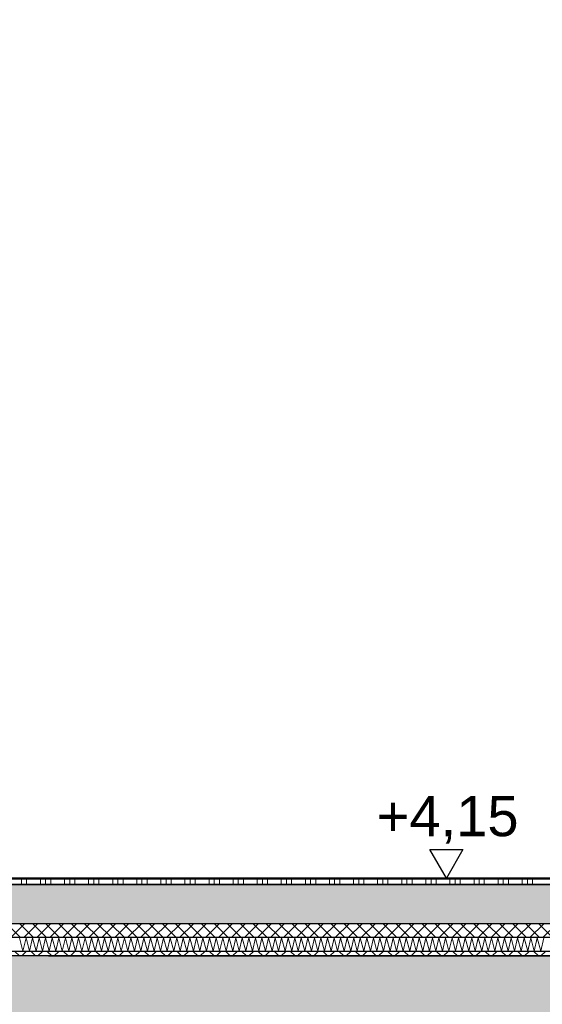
# Model space of a CAD drawing. Header units: metres. Extents: x -14.6 to 48.9, y -22.2 to 2.8.
# Tile 50 of 79: x 11.6 to 12.8, y -6.3 to -4.2. Entities that reach past the tile are written whole.
import ezdxf

# ---------------------------------------------------------------- set-up
doc = ezdxf.new("R2010")
doc.units = ezdxf.units.M
doc.header["$LTSCALE"] = 0.4
doc.header["$MEASUREMENT"] = 0
doc.layers.get('0').update_dxf_attribs({"color": 8, "lineweight": 9})
doc.layers.get('Defpoints').update_dxf_attribs({"color": 8, "lineweight": 9})
for name, color, linetype in [('Neubau_A-Decken', 8, 'Continuous'), ('Neubau_B-Bodenaufbau', 8, 'Continuous'), ('Neubau_T-Bemaßung', 8, 'Continuous')]:
    doc.layers.add(name, color=color, linetype=linetype)
doc.styles.add('ERSTELLTER_STIL_2', font='arial.ttf')
doc.dimstyles.new('ERSTELLTER_STIL__1', dxfattribs={"dimtxt": 0.0875, "dimasz": 0.059375, "dimexe": 0.18, "dimexo": 0.0625, "dimgap": 0, "dimtad": 1, "dimzin": 0, "dimdsep": 46, "dimtxsty": 'ERSTELLTER_STIL_2', "dimblk": 'ARROWHEAD_6', "dimblk1": 'ARROWHEAD_6', "dimblk2": 'ARROWHEAD_6', "dimcen": 0.09, "dimclrd": 7, "dimclre": 7, "dimclrt": 7, "dimazin": 0, "dimtfac": 1, "dimtdec": 4, "dimtmove": 0, "dimatfit": 3, "dimfxl": 1, "dimtolj": 1, "dimtzin": 0, "dimarcsym": 0})

# ---------------------------------------------------------------- blocks, each defined once
blk = doc.blocks.new('*X255', base_point=(3718.7656, 0))
at = {"layer": 'Neubau_B-Bodenaufbau', "color": 7, "linetype": 'Continuous', "lineweight": 9}
for p, q in [((4095.2799, 4.0193), (4095.2876, 3.9907)), ((4095.2876, 3.9907), (4095.2942, 4.0193)), ((4095.2942, 4.0193), (4095.3018, 3.9907)), ((4095.3018, 3.9907), (4095.3085, 4.0193)), ((4095.3085, 4.0193), (4095.3161, 3.9907)), ((4095.3161, 3.9907), (4095.3228, 4.0193)), ((4095.3228, 4.0193), (4095.3304, 3.9907)), ((4095.3304, 3.9907), (4095.337, 4.0193)), ((4095.337, 4.0193), (4095.3447, 3.9907)), ((4095.3447, 3.9907), (4095.3513, 4.0193)), ((4095.3513, 4.0193), (4095.359, 3.9907)), ((4095.359, 3.9907), (4095.3656, 4.0193)), ((4095.3656, 4.0193), (4095.3733, 3.9907)), ((4095.3733, 3.9907), (4095.3799, 4.0193)), ((4095.3799, 4.0193), (4095.3876, 3.9907)), ((4095.3876, 3.9907), (4095.3942, 4.0193)), ((4095.3942, 4.0193), (4095.4018, 3.9907)), ((4095.4018, 3.9907), (4095.4085, 4.0193)), ((4095.4085, 4.0193), (4095.4161, 3.9907)), ((4095.4161, 3.9907), (4095.4228, 4.0193)), ((4095.4228, 4.0193), (4095.4304, 3.9907)), ((4095.4304, 3.9907), (4095.437, 4.0193)), ((4095.437, 4.0193), (4095.4447, 3.9907)), ((4095.4447, 3.9907), (4095.4513, 4.0193)), ((4095.4513, 4.0193), (4095.459, 3.9907)), ((4095.459, 3.9907), (4095.4656, 4.0193)), ((4095.4656, 4.0193), (4095.4733, 3.9907)), ((4095.4733, 3.9907), (4095.4799, 4.0193)), ((4095.4799, 4.0193), (4095.4876, 3.9907)), ((4095.4876, 3.9907), (4095.4942, 4.0193)), ((4095.4942, 4.0193), (4095.5018, 3.9907)), ((4095.5018, 3.9907), (4095.5085, 4.0193)), ((4095.5085, 4.0193), (4095.5161, 3.9907)), ((4095.5161, 3.9907), (4095.5228, 4.0193)), ((4095.5228, 4.0193), (4095.5304, 3.9907)), ((4095.5304, 3.9907), (4095.537, 4.0193)), ((4095.537, 4.0193), (4095.5447, 3.9907)), ((4095.5447, 3.9907), (4095.5513, 4.0193)), ((4095.5513, 4.0193), (4095.559, 3.9907)), ((4095.559, 3.9907), (4095.5656, 4.0193)), ((4095.5656, 4.0193), (4095.5733, 3.9907)), ((4095.5733, 3.9907), (4095.5799, 4.0193)), ((4095.5799, 4.0193), (4095.5876, 3.9907)), ((4095.5876, 3.9907), (4095.5942, 4.0193)), ((4095.5942, 4.0193), (4095.6018, 3.9907)), ((4095.6018, 3.9907), (4095.6085, 4.0193)), ((4095.6085, 4.0193), (4095.6161, 3.9907)), ((4095.6161, 3.9907), (4095.6228, 4.0193)), ((4095.6228, 4.0193), (4095.6304, 3.9907)), ((4095.6304, 3.9907), (4095.637, 4.0193)), ((4095.637, 4.0193), (4095.6447, 3.9907)), ((4095.6447, 3.9907), (4095.6513, 4.0193)), ((4095.6513, 4.0193), (4095.659, 3.9907)), ((4095.659, 3.9907), (4095.6656, 4.0193)), ((4095.6656, 4.0193), (4095.6733, 3.9907)), ((4095.6733, 3.9907), (4095.6799, 4.0193)), ((4095.6799, 4.0193), (4095.6876, 3.9907)), ((4095.6876, 3.9907), (4095.6942, 4.0193)), ((4095.6942, 4.0193), (4095.7018, 3.9907)), ((4095.7018, 3.9907), (4095.7085, 4.0193)), ((4095.7085, 4.0193), (4095.7161, 3.9907)), ((4095.7161, 3.9907), (4095.7228, 4.0193)), ((4095.7228, 4.0193), (4095.7304, 3.9907)), ((4095.7304, 3.9907), (4095.737, 4.0193)), ((4095.737, 4.0193), (4095.7447, 3.9907)), ((4095.7447, 3.9907), (4095.7513, 4.0193)), ((4095.7513, 4.0193), (4095.759, 3.9907)), ((4095.759, 3.9907), (4095.7656, 4.0193)), ((4095.7656, 4.0193), (4095.7733, 3.9907)), ((4095.7733, 3.9907), (4095.7799, 4.0193)), ((4095.7799, 4.0193), (4095.7876, 3.9907)), ((4095.7876, 3.9907), (4095.7942, 4.0193)), ((4095.7942, 4.0193), (4095.8018, 3.9907)), ((4095.8018, 3.9907), (4095.8085, 4.0193)), ((4095.8085, 4.0193), (4095.8161, 3.9907)), ((4095.8161, 3.9907), (4095.8228, 4.0193)), ((4095.8228, 4.0193), (4095.8304, 3.9907)), ((4095.8304, 3.9907), (4095.837, 4.0193)), ((4095.837, 4.0193), (4095.8447, 3.9907)), ((4095.8447, 3.9907), (4095.8513, 4.0193)), ((4095.8513, 4.0193), (4095.859, 3.9907)), ((4095.859, 3.9907), (4095.8656, 4.0193)), ((4095.8656, 4.0193), (4095.8733, 3.9907)), ((4095.8733, 3.9907), (4095.8799, 4.0193)), ((4095.8799, 4.0193), (4095.8876, 3.9907)), ((4095.8876, 3.9907), (4095.8942, 4.0193)), ((4095.8942, 4.0193), (4095.9018, 3.9907)), ((4095.9018, 3.9907), (4095.9085, 4.0193)), ((4095.9085, 4.0193), (4095.9161, 3.9907)), ((4095.9161, 3.9907), (4095.9228, 4.0193)), ((4095.9228, 4.0193), (4095.9304, 3.9907)), ((4095.9304, 3.9907), (4095.937, 4.0193)), ((4095.937, 4.0193), (4095.9447, 3.9907)), ((4095.9447, 3.9907), (4095.9513, 4.0193)), ((4095.9513, 4.0193), (4095.959, 3.9907)), ((4095.959, 3.9907), (4095.9656, 4.0193)), ((4095.9656, 4.0193), (4095.9733, 3.9907)), ((4095.9733, 3.9907), (4095.9799, 4.0193)), ((4095.9799, 4.0193), (4095.9876, 3.9907)), ((4095.9876, 3.9907), (4095.9942, 4.0193)), ((4095.9942, 4.0193), (4096.0018, 3.9907)), ((4096.0018, 3.9907), (4096.0085, 4.0193)), ((4096.0085, 4.0193), (4096.0161, 3.9907)), ((4096.0161, 3.9907), (4096.0228, 4.0193)), ((4096.0228, 4.0193), (4096.0304, 3.9907)), ((4096.0304, 3.9907), (4096.037, 4.0193)), ((4096.037, 4.0193), (4096.0447, 3.9907)), ((4096.0447, 3.9907), (4096.0513, 4.0193)), ((4096.0513, 4.0193), (4096.059, 3.9907)), ((4096.059, 3.9907), (4096.0656, 4.0193)), ((4096.0656, 4.0193), (4096.0733, 3.9907)), ((4096.0733, 3.9907), (4096.0799, 4.0193)), ((4096.0799, 4.0193), (4096.0876, 3.9907)), ((4096.0876, 3.9907), (4096.0942, 4.0193)), ((4096.0942, 4.0193), (4096.1018, 3.9907)), ((4096.1018, 3.9907), (4096.1085, 4.0193)), ((4096.1085, 4.0193), (4096.1161, 3.9907)), ((4096.1161, 3.9907), (4096.1228, 4.0193)), ((4096.1228, 4.0193), (4096.1304, 3.9907)), ((4096.1304, 3.9907), (4096.137, 4.0193)), ((4096.137, 4.0193), (4096.1447, 3.9907)), ((4096.1447, 3.9907), (4096.1513, 4.0193)), ((4096.1513, 4.0193), (4096.159, 3.9907)), ((4096.159, 3.9907), (4096.1656, 4.0193)), ((4096.1656, 4.0193), (4096.1733, 3.9907)), ((4096.1733, 3.9907), (4096.1799, 4.0193)), ((4096.1799, 4.0193), (4096.1876, 3.9907)), ((4096.1876, 3.9907), (4096.1942, 4.0193)), ((4096.1942, 4.0193), (4096.2018, 3.9907)), ((4096.2018, 3.9907), (4096.2085, 4.0193)), ((4096.2085, 4.0193), (4096.2161, 3.9907)), ((4096.2161, 3.9907), (4096.2228, 4.0193)), ((4096.2228, 4.0193), (4096.2304, 3.9907)), ((4096.2304, 3.9907), (4096.237, 4.0193)), ((4096.237, 4.0193), (4096.2447, 3.9907)), ((4096.2447, 3.9907), (4096.2513, 4.0193)), ((4096.2513, 4.0193), (4096.259, 3.9907)), ((4096.259, 3.9907), (4096.2656, 4.0193)), ((4096.2656, 4.0193), (4096.2733, 3.9907)), ((4096.2733, 3.9907), (4096.2799, 4.0193)), ((4096.2799, 4.0193), (4096.2876, 3.9907)), ((4096.2876, 3.9907), (4096.2942, 4.0193)), ((4096.2942, 4.0193), (4096.3018, 3.9907)), ((4096.3018, 3.9907), (4096.3085, 4.0193)), ((4096.3085, 4.0193), (4096.3161, 3.9907)), ((4096.3161, 3.9907), (4096.3228, 4.0193)), ((4096.3228, 4.0193), (4096.3304, 3.9907)), ((4096.3304, 3.9907), (4096.337, 4.0193)), ((4096.337, 4.0193), (4096.3447, 3.9907)), ((4096.3447, 3.9907), (4096.3513, 4.0193)), ((4096.3513, 4.0193), (4096.359, 3.9907)), ((4096.359, 3.9907), (4096.3656, 4.0193)), ((4096.3656, 4.0193), (4096.3733, 3.9907)), ((4096.3733, 3.9907), (4096.3799, 4.0193)), ((4096.3799, 4.0193), (4096.3876, 3.9907)), ((4096.3876, 3.9907), (4096.3942, 4.0193)), ((4096.3942, 4.0193), (4096.4018, 3.9907)), ((4096.4018, 3.9907), (4096.4085, 4.0193)), ((4096.4085, 4.0193), (4096.4161, 3.9907)), ((4096.4161, 3.9907), (4096.4228, 4.0193))]:
    blk.add_line(p, q, dxfattribs=at)
blk = doc.blocks.new('*X256', base_point=(3718.7656, 0))
at = {"layer": 'Neubau_B-Bodenaufbau', "color": 7, "linetype": 'Continuous', "lineweight": 9}
for p, q in [((4095.2431, 4.1475), (4095.2956, 4.1475)), ((4095.2844, 4.15), (4095.2844, 4.1475)), ((4095.2844, 4.1475), (4095.2844, 4.135)), ((4095.2956, 4.15), (4095.2956, 4.1475)), ((4095.2956, 4.1475), (4095.3481, 4.1475)), ((4095.2956, 4.1475), (4095.2956, 4.135)), ((4095.3256, 4.15), (4095.3256, 4.1475)), ((4095.3256, 4.1475), (4095.3256, 4.135)), ((4095.3369, 4.15), (4095.3369, 4.1475)), ((4095.3369, 4.1475), (4095.3369, 4.135)), ((4095.3481, 4.15), (4095.3481, 4.1475)), ((4095.3481, 4.1475), (4095.4006, 4.1475)), ((4095.3481, 4.1475), (4095.3481, 4.135)), ((4095.3781, 4.15), (4095.3781, 4.1475)), ((4095.3781, 4.1475), (4095.3781, 4.135)), ((4095.3894, 4.15), (4095.3894, 4.1475)), ((4095.3894, 4.1475), (4095.3894, 4.135)), ((4095.4006, 4.15), (4095.4006, 4.1475)), ((4095.4006, 4.1475), (4095.4531, 4.1475)), ((4095.4006, 4.1475), (4095.4006, 4.135)), ((4095.4306, 4.15), (4095.4306, 4.1475)), ((4095.4306, 4.1475), (4095.4306, 4.135)), ((4095.4419, 4.15), (4095.4419, 4.1475)), ((4095.4419, 4.1475), (4095.4419, 4.135)), ((4095.4531, 4.15), (4095.4531, 4.1475)), ((4095.4531, 4.1475), (4095.5056, 4.1475)), ((4095.4531, 4.1475), (4095.4531, 4.135)), ((4095.4831, 4.15), (4095.4831, 4.1475)), ((4095.4831, 4.1475), (4095.4831, 4.135)), ((4095.4944, 4.15), (4095.4944, 4.1475)), ((4095.4944, 4.1475), (4095.4944, 4.135)), ((4095.5056, 4.15), (4095.5056, 4.1475)), ((4095.5056, 4.1475), (4095.5581, 4.1475)), ((4095.5056, 4.1475), (4095.5056, 4.135)), ((4095.5356, 4.15), (4095.5356, 4.1475)), ((4095.5356, 4.1475), (4095.5356, 4.135)), ((4095.5469, 4.15), (4095.5469, 4.1475)), ((4095.5469, 4.1475), (4095.5469, 4.135)), ((4095.5581, 4.15), (4095.5581, 4.1475)), ((4095.5581, 4.1475), (4095.6106, 4.1475)), ((4095.5581, 4.1475), (4095.5581, 4.135)), ((4095.5881, 4.15), (4095.5881, 4.1475)), ((4095.5881, 4.1475), (4095.5881, 4.135)), ((4095.5994, 4.15), (4095.5994, 4.1475)), ((4095.5994, 4.1475), (4095.5994, 4.135)), ((4095.6106, 4.15), (4095.6106, 4.1475)), ((4095.6106, 4.1475), (4095.6631, 4.1475)), ((4095.6106, 4.1475), (4095.6106, 4.135)), ((4095.6406, 4.15), (4095.6406, 4.1475)), ((4095.6406, 4.1475), (4095.6406, 4.135)), ((4095.6519, 4.15), (4095.6519, 4.1475)), ((4095.6519, 4.1475), (4095.6519, 4.135)), ((4095.6631, 4.15), (4095.6631, 4.1475)), ((4095.6631, 4.1475), (4095.7156, 4.1475)), ((4095.6631, 4.1475), (4095.6631, 4.135)), ((4095.6931, 4.15), (4095.6931, 4.1475)), ((4095.6931, 4.1475), (4095.6931, 4.135)), ((4095.7044, 4.15), (4095.7044, 4.1475)), ((4095.7044, 4.1475), (4095.7044, 4.135)), ((4095.7156, 4.15), (4095.7156, 4.1475)), ((4095.7156, 4.1475), (4095.7681, 4.1475)), ((4095.7156, 4.1475), (4095.7156, 4.135)), ((4095.7456, 4.15), (4095.7456, 4.1475)), ((4095.7456, 4.1475), (4095.7456, 4.135)), ((4095.7569, 4.15), (4095.7569, 4.1475)), ((4095.7569, 4.1475), (4095.7569, 4.135)), ((4095.7681, 4.15), (4095.7681, 4.1475)), ((4095.7681, 4.1475), (4095.8206, 4.1475)), ((4095.7681, 4.1475), (4095.7681, 4.135)), ((4095.7981, 4.15), (4095.7981, 4.1475)), ((4095.7981, 4.1475), (4095.7981, 4.135)), ((4095.8094, 4.15), (4095.8094, 4.1475)), ((4095.8094, 4.1475), (4095.8094, 4.135)), ((4095.8206, 4.15), (4095.8206, 4.1475)), ((4095.8206, 4.1475), (4095.8731, 4.1475)), ((4095.8206, 4.1475), (4095.8206, 4.135)), ((4095.8506, 4.15), (4095.8506, 4.1475)), ((4095.8506, 4.1475), (4095.8506, 4.135)), ((4095.8619, 4.15), (4095.8619, 4.1475)), ((4095.8619, 4.1475), (4095.8619, 4.135)), ((4095.8731, 4.15), (4095.8731, 4.1475)), ((4095.8731, 4.1475), (4095.9256, 4.1475)), ((4095.8731, 4.1475), (4095.8731, 4.135)), ((4095.9031, 4.15), (4095.9031, 4.1475)), ((4095.9031, 4.1475), (4095.9031, 4.135)), ((4095.9144, 4.15), (4095.9144, 4.1475)), ((4095.9144, 4.1475), (4095.9144, 4.135)), ((4095.9256, 4.15), (4095.9256, 4.1475)), ((4095.9256, 4.1475), (4095.9781, 4.1475)), ((4095.9256, 4.1475), (4095.9256, 4.135)), ((4095.9556, 4.15), (4095.9556, 4.1475)), ((4095.9556, 4.1475), (4095.9556, 4.135)), ((4095.9669, 4.15), (4095.9669, 4.1475)), ((4095.9669, 4.1475), (4095.9669, 4.135)), ((4095.9781, 4.15), (4095.9781, 4.1475)), ((4095.9781, 4.1475), (4096.0306, 4.1475)), ((4095.9781, 4.1475), (4095.9781, 4.135)), ((4096.0081, 4.15), (4096.0081, 4.1475)), ((4096.0081, 4.1475), (4096.0081, 4.135)), ((4096.0194, 4.15), (4096.0194, 4.1475)), ((4096.0194, 4.1475), (4096.0194, 4.135)), ((4096.0306, 4.15), (4096.0306, 4.1475)), ((4096.0306, 4.1475), (4096.0831, 4.1475)), ((4096.0306, 4.1475), (4096.0306, 4.135)), ((4096.0606, 4.15), (4096.0606, 4.1475)), ((4096.0606, 4.1475), (4096.0606, 4.135)), ((4096.0719, 4.15), (4096.0719, 4.1475)), ((4096.0719, 4.1475), (4096.0719, 4.135)), ((4096.0831, 4.15), (4096.0831, 4.1475)), ((4096.0831, 4.1475), (4096.1356, 4.1475)), ((4096.0831, 4.1475), (4096.0831, 4.135)), ((4096.1131, 4.15), (4096.1131, 4.1475)), ((4096.1131, 4.1475), (4096.1131, 4.135)), ((4096.1244, 4.15), (4096.1244, 4.1475)), ((4096.1244, 4.1475), (4096.1244, 4.135)), ((4096.1356, 4.15), (4096.1356, 4.1475)), ((4096.1356, 4.1475), (4096.1881, 4.1475)), ((4096.1356, 4.1475), (4096.1356, 4.135)), ((4096.1656, 4.15), (4096.1656, 4.1475)), ((4096.1656, 4.1475), (4096.1656, 4.135)), ((4096.1769, 4.15), (4096.1769, 4.1475)), ((4096.1769, 4.1475), (4096.1769, 4.135)), ((4096.1881, 4.15), (4096.1881, 4.1475)), ((4096.1881, 4.1475), (4096.2406, 4.1475)), ((4096.1881, 4.1475), (4096.1881, 4.135)), ((4096.2181, 4.15), (4096.2181, 4.1475)), ((4096.2181, 4.1475), (4096.2181, 4.135)), ((4096.2294, 4.15), (4096.2294, 4.1475)), ((4096.2294, 4.1475), (4096.2294, 4.135)), ((4096.2406, 4.15), (4096.2406, 4.1475)), ((4096.2406, 4.1475), (4096.2931, 4.1475)), ((4096.2406, 4.1475), (4096.2406, 4.135)), ((4096.2706, 4.15), (4096.2706, 4.1475)), ((4096.2706, 4.1475), (4096.2706, 4.135)), ((4096.2819, 4.15), (4096.2819, 4.1475)), ((4096.2819, 4.1475), (4096.2819, 4.135)), ((4096.2931, 4.15), (4096.2931, 4.1475)), ((4096.2931, 4.1475), (4096.3456, 4.1475)), ((4096.2931, 4.1475), (4096.2931, 4.135)), ((4096.3231, 4.15), (4096.3231, 4.1475)), ((4096.3231, 4.1475), (4096.3231, 4.135)), ((4096.3344, 4.15), (4096.3344, 4.1475)), ((4096.3344, 4.1475), (4096.3344, 4.135)), ((4096.3456, 4.15), (4096.3456, 4.1475)), ((4096.3456, 4.1475), (4096.3981, 4.1475)), ((4096.3456, 4.1475), (4096.3456, 4.135)), ((4096.3756, 4.15), (4096.3756, 4.1475)), ((4096.3756, 4.1475), (4096.3756, 4.135)), ((4096.3869, 4.15), (4096.3869, 4.1475)), ((4096.3869, 4.1475), (4096.3869, 4.135)), ((4096.3981, 4.15), (4096.3981, 4.1475)), ((4096.3981, 4.1475), (4096.4506, 4.1475)), ((4096.3981, 4.1475), (4096.3981, 4.135)), ((4095.2431, 4.1363), (4095.2956, 4.1363)), ((4095.2956, 4.1363), (4095.3481, 4.1363)), ((4095.3481, 4.1363), (4095.4006, 4.1363)), ((4095.4006, 4.1363), (4095.4531, 4.1363)), ((4095.4531, 4.1363), (4095.5056, 4.1363)), ((4095.5056, 4.1363), (4095.5581, 4.1363)), ((4095.5581, 4.1363), (4095.6106, 4.1363)), ((4095.6106, 4.1363), (4095.6631, 4.1363)), ((4095.6631, 4.1363), (4095.7156, 4.1363)), ((4095.7156, 4.1363), (4095.7681, 4.1363)), ((4095.7681, 4.1363), (4095.8206, 4.1363)), ((4095.8206, 4.1363), (4095.8731, 4.1363)), ((4095.8731, 4.1363), (4095.9256, 4.1363)), ((4095.9256, 4.1363), (4095.9781, 4.1363)), ((4095.9781, 4.1363), (4096.0306, 4.1363)), ((4096.0306, 4.1363), (4096.0831, 4.1363)), ((4096.0831, 4.1363), (4096.1356, 4.1363)), ((4096.1356, 4.1363), (4096.1881, 4.1363)), ((4096.1881, 4.1363), (4096.2406, 4.1363)), ((4096.2406, 4.1363), (4096.2931, 4.1363)), ((4096.2931, 4.1363), (4096.3456, 4.1363)), ((4096.3456, 4.1363), (4096.3981, 4.1363)), ((4096.3981, 4.1363), (4096.4506, 4.1363))]:
    blk.add_line(p, q, dxfattribs=at)
blk = doc.blocks.new('ARROWHEAD_6')
at = {"color": 0, "linetype": 'Continuous', "lineweight": 0}
for p, q in [((-0.5, -0.5), (0.5, 0.5)), ((0, 0), (-1, 0))]:
    blk.add_line(p, q, dxfattribs=at)
blk = doc.blocks.new('*D314')
at = {"layer": 'Defpoints', "color": 0, "linetype": 'Continuous', "transparency": 16777216}
for p in [(5.5166, -6.195), (11.6275, -6.195), (23.555, -6.495)]:
    blk.add_point(p, dxfattribs=at)
at = {"layer": 'Neubau_T-Bemaßung', "linetype": 'Continuous', "lineweight": -2, "transparency": 16777216}
for p, q in [((5.5166, -6.1356), (5.5166, -6.0763)), ((11.565, -6.195), (5.3366, -6.195)), ((5.5166, -6.195), (5.5166, -6.2317)), ((5.5166, -6.495), (5.5166, -6.4586)), ((23.4925, -6.495), (5.3366, -6.495)), ((5.5166, -6.5544), (5.5166, -6.6138))]:
    blk.add_line(p, q, dxfattribs=at)
at = {"layer": 'Neubau_T-Bemaßung', "linetype": 'Continuous', "lineweight": -2, "transparency": 16777216, "xscale": 0.059375, "yscale": 0.059375, "zscale": 0.059375}
for p, rotation in [((5.5166, -6.195), 270), ((5.5166, -6.495), 90)]:
    blk.add_blockref('ARROWHEAD_6', p, dxfattribs=dict(at, rotation=rotation))
at = {"layer": 'Neubau_T-Bemaßung', "linetype": 'Continuous', "transparency": 16777216, "insert": (5.5166, -6.3451), "char_height": 0.0875, "attachment_point": 5, "rotation": 90, "style": 'ERSTELLTER_STIL_2'}
blk.add_mtext('\\A1;0.30', dxfattribs=at)
blk = doc.blocks.new('*D315')
at = {"layer": 'Defpoints', "color": 0, "linetype": 'Continuous', "transparency": 16777216}
for p in [(-9.662, -6.025), (5.403, -6.025), (11.6275, -6.195)]:
    blk.add_point(p, dxfattribs=at)
at = {"layer": 'Neubau_T-Bemaßung', "linetype": 'Continuous', "lineweight": -2, "transparency": 16777216}
for p, q in [((5.403, -6.025), (5.403, -5.9272)), ((-9.5995, -6.025), (5.583, -6.025)), ((5.403, -6.1356), (5.403, -6.0844)), ((11.565, -6.195), (5.223, -6.195))]:
    blk.add_line(p, q, dxfattribs=at)
at = {"layer": 'Neubau_T-Bemaßung', "linetype": 'Continuous', "lineweight": -2, "transparency": 16777216, "xscale": 0.059375, "yscale": 0.059375, "zscale": 0.059375}
for p, rotation in [((5.403, -6.025), 90), ((5.403, -6.195), 270)]:
    blk.add_blockref('ARROWHEAD_6', p, dxfattribs=dict(at, rotation=rotation))
at = {"layer": 'Neubau_T-Bemaßung', "linetype": 'Continuous', "transparency": 16777216, "insert": (5.5166, -5.9272), "char_height": 0.0875, "attachment_point": 5, "rotation": 90, "style": 'ERSTELLTER_STIL_2'}
blk.add_mtext('\\A1;0.17', dxfattribs=at)
blk = doc.blocks.new('*D325')
at = {"layer": 'Defpoints', "color": 0, "linetype": 'Continuous', "transparency": 16777216}
for p in [(5.8666, -6.195), (11.6275, -6.195), (23.555, -6.495)]:
    blk.add_point(p, dxfattribs=at)
at = {"layer": 'Neubau_T-Bemaßung', "linetype": 'Continuous', "lineweight": -2, "transparency": 16777216}
for p, q in [((5.8666, -6.1356), (5.8666, -6.0763)), ((11.565, -6.195), (5.6866, -6.195)), ((5.8666, -6.195), (5.8666, -6.2317)), ((5.8666, -6.495), (5.8666, -6.4586)), ((23.4925, -6.495), (5.6866, -6.495)), ((5.8666, -6.5544), (5.8666, -6.6138))]:
    blk.add_line(p, q, dxfattribs=at)
at = {"layer": 'Neubau_T-Bemaßung', "linetype": 'Continuous', "lineweight": -2, "transparency": 16777216, "xscale": 0.059375, "yscale": 0.059375, "zscale": 0.059375}
for p, rotation in [((5.8666, -6.195), 270), ((5.8666, -6.495), 90)]:
    blk.add_blockref('ARROWHEAD_6', p, dxfattribs=dict(at, rotation=rotation))
at = {"layer": 'Neubau_T-Bemaßung', "linetype": 'Continuous', "transparency": 16777216, "insert": (5.8666, -6.3451), "char_height": 0.0875, "attachment_point": 5, "rotation": 90, "style": 'ERSTELLTER_STIL_2'}
blk.add_mtext('\\A1;0.30', dxfattribs=at)
blk = doc.blocks.new('*D326')
at = {"layer": 'Defpoints', "color": 0, "linetype": 'Continuous', "transparency": 16777216}
for p in [(5.8666, -2.695), (23.555, -2.695), (11.6275, -6.195)]:
    blk.add_point(p, dxfattribs=at)
at = {"layer": 'Neubau_T-Bemaßung', "linetype": 'Continuous', "lineweight": -2, "transparency": 16777216}
for p, q in [((23.4925, -2.695), (5.6866, -2.695)), ((5.8666, -2.7544), (5.8666, -4.335)), ((5.8666, -6.1356), (5.8666, -4.562)), ((11.565, -6.195), (5.6866, -6.195))]:
    blk.add_line(p, q, dxfattribs=at)
at = {"layer": 'Neubau_T-Bemaßung', "linetype": 'Continuous', "lineweight": -2, "transparency": 16777216, "xscale": 0.059375, "yscale": 0.059375, "zscale": 0.059375}
for p, rotation in [((5.8666, -2.695), 90), ((5.8666, -6.195), 270)]:
    blk.add_blockref('ARROWHEAD_6', p, dxfattribs=dict(at, rotation=rotation))
at = {"layer": 'Neubau_T-Bemaßung', "linetype": 'Continuous', "transparency": 16777216, "insert": (5.8666, -4.4485), "char_height": 0.0875, "attachment_point": 5, "rotation": 90, "style": 'ERSTELLTER_STIL_2'}
blk.add_mtext('\\A1;3.50', dxfattribs=at)
blk = doc.blocks.new('*D336')
at = {"layer": 'Defpoints', "color": 0, "linetype": 'Continuous', "transparency": 16777216}
for p in [(11.6275, -6.195), (17.9513, -6.195), (23.555, -6.495)]:
    blk.add_point(p, dxfattribs=at)
at = {"layer": 'Neubau_T-Bemaßung', "linetype": 'Continuous', "lineweight": -2, "transparency": 16777216}
for p, q in [((17.9513, -6.1356), (17.9513, -6.0763)), ((11.69, -6.195), (18.1313, -6.195)), ((17.9513, -6.195), (17.9513, -6.2317)), ((17.9513, -6.495), (17.9513, -6.4586)), ((23.4925, -6.495), (17.7713, -6.495)), ((17.9513, -6.5544), (17.9513, -6.6138))]:
    blk.add_line(p, q, dxfattribs=at)
at = {"layer": 'Neubau_T-Bemaßung', "linetype": 'Continuous', "lineweight": -2, "transparency": 16777216, "xscale": 0.059375, "yscale": 0.059375, "zscale": 0.059375}
for p, rotation in [((17.9513, -6.195), 270), ((17.9513, -6.495), 90)]:
    blk.add_blockref('ARROWHEAD_6', p, dxfattribs=dict(at, rotation=rotation))
at = {"layer": 'Neubau_T-Bemaßung', "linetype": 'Continuous', "transparency": 16777216, "insert": (17.9513, -6.3451), "char_height": 0.0875, "attachment_point": 5, "rotation": 90, "style": 'ERSTELLTER_STIL_2'}
blk.add_mtext('\\A1;0.30', dxfattribs=at)
blk = doc.blocks.new('*D337')
at = {"layer": 'Defpoints', "color": 0, "linetype": 'Continuous', "transparency": 16777216}
for p in [(-9.662, -6.025), (17.8376, -6.025), (11.6275, -6.195)]:
    blk.add_point(p, dxfattribs=at)
at = {"layer": 'Neubau_T-Bemaßung', "linetype": 'Continuous', "lineweight": -2, "transparency": 16777216}
for p, q in [((17.8376, -6.025), (17.8376, -5.9272)), ((-9.5995, -6.025), (18.0176, -6.025)), ((17.8376, -6.1356), (17.8376, -6.0844)), ((11.69, -6.195), (18.0176, -6.195))]:
    blk.add_line(p, q, dxfattribs=at)
at = {"layer": 'Neubau_T-Bemaßung', "linetype": 'Continuous', "lineweight": -2, "transparency": 16777216, "xscale": 0.059375, "yscale": 0.059375, "zscale": 0.059375}
for p, rotation in [((17.8376, -6.025), 90), ((17.8376, -6.195), 270)]:
    blk.add_blockref('ARROWHEAD_6', p, dxfattribs=dict(at, rotation=rotation))
at = {"layer": 'Neubau_T-Bemaßung', "linetype": 'Continuous', "transparency": 16777216, "insert": (17.9513, -5.9272), "char_height": 0.0875, "attachment_point": 5, "rotation": 90, "style": 'ERSTELLTER_STIL_2'}
blk.add_mtext('\\A1;0.17', dxfattribs=at)
blk = doc.blocks.new('*D338')
at = {"layer": 'Defpoints', "color": 0, "linetype": 'Continuous', "transparency": 16777216}
for p in [(3.59, -3.025), (17.9513, -3.025), (-9.662, -6.025)]:
    blk.add_point(p, dxfattribs=at)
at = {"layer": 'Neubau_T-Bemaßung', "linetype": 'Continuous', "lineweight": -2, "transparency": 16777216}
for p, q in [((3.6525, -3.025), (18.1313, -3.025)), ((17.9513, -3.0844), (17.9513, -4.415)), ((17.9513, -5.9656), (17.9513, -4.642)), ((-9.5995, -6.025), (18.1313, -6.025))]:
    blk.add_line(p, q, dxfattribs=at)
at = {"layer": 'Neubau_T-Bemaßung', "linetype": 'Continuous', "lineweight": -2, "transparency": 16777216, "xscale": 0.059375, "yscale": 0.059375, "zscale": 0.059375}
for p, rotation in [((17.9513, -3.025), 90), ((17.9513, -6.025), 270)]:
    blk.add_blockref('ARROWHEAD_6', p, dxfattribs=dict(at, rotation=rotation))
at = {"layer": 'Neubau_T-Bemaßung', "linetype": 'Continuous', "transparency": 16777216, "insert": (17.9513, -4.5285), "char_height": 0.0875, "attachment_point": 5, "rotation": 90, "style": 'ERSTELLTER_STIL_2'}
blk.add_mtext('\\A1;3.00', dxfattribs=at)
blk = doc.blocks.new('*D345')
at = {"layer": 'Defpoints', "color": 0, "linetype": 'Continuous', "transparency": 16777216}
for p in [(11.6275, -6.195), (18.3013, -6.195), (23.555, -6.495)]:
    blk.add_point(p, dxfattribs=at)
at = {"layer": 'Neubau_T-Bemaßung', "linetype": 'Continuous', "lineweight": -2, "transparency": 16777216}
for p, q in [((18.3013, -6.1356), (18.3013, -6.0763)), ((11.69, -6.195), (18.4813, -6.195)), ((18.3013, -6.195), (18.3013, -6.2317)), ((18.3013, -6.495), (18.3013, -6.4586)), ((23.4925, -6.495), (18.1213, -6.495)), ((18.3013, -6.5544), (18.3013, -6.6138))]:
    blk.add_line(p, q, dxfattribs=at)
at = {"layer": 'Neubau_T-Bemaßung', "linetype": 'Continuous', "lineweight": -2, "transparency": 16777216, "xscale": 0.059375, "yscale": 0.059375, "zscale": 0.059375}
for p, rotation in [((18.3013, -6.195), 270), ((18.3013, -6.495), 90)]:
    blk.add_blockref('ARROWHEAD_6', p, dxfattribs=dict(at, rotation=rotation))
at = {"layer": 'Neubau_T-Bemaßung', "linetype": 'Continuous', "transparency": 16777216, "insert": (18.3013, -6.3451), "char_height": 0.0875, "attachment_point": 5, "rotation": 90, "style": 'ERSTELLTER_STIL_2'}
blk.add_mtext('\\A1;0.30', dxfattribs=at)
blk = doc.blocks.new('*D346')
at = {"layer": 'Defpoints', "color": 0, "linetype": 'Continuous', "transparency": 16777216}
for p in [(18.3013, -2.695), (23.555, -2.695), (11.6275, -6.195)]:
    blk.add_point(p, dxfattribs=at)
at = {"layer": 'Neubau_T-Bemaßung', "linetype": 'Continuous', "lineweight": -2, "transparency": 16777216}
for p, q in [((23.4925, -2.695), (18.1213, -2.695)), ((18.3013, -2.7544), (18.3013, -4.335)), ((18.3013, -6.1356), (18.3013, -4.562)), ((11.69, -6.195), (18.4813, -6.195))]:
    blk.add_line(p, q, dxfattribs=at)
at = {"layer": 'Neubau_T-Bemaßung', "linetype": 'Continuous', "lineweight": -2, "transparency": 16777216, "xscale": 0.059375, "yscale": 0.059375, "zscale": 0.059375}
for p, rotation in [((18.3013, -2.695), 90), ((18.3013, -6.195), 270)]:
    blk.add_blockref('ARROWHEAD_6', p, dxfattribs=dict(at, rotation=rotation))
at = {"layer": 'Neubau_T-Bemaßung', "linetype": 'Continuous', "transparency": 16777216, "insert": (18.3013, -4.4485), "char_height": 0.0875, "attachment_point": 5, "rotation": 90, "style": 'ERSTELLTER_STIL_2'}
blk.add_mtext('\\A1;3.50', dxfattribs=at)

msp = doc.modelspace()

# ---------------------------------------------------------------- hatches: boundary and pattern name
at = {"layer": 'Neubau_A-Decken', "linetype": 'Continuous'}
h = msp.add_hatch(dxfattribs=at)
h.set_pattern_fill('BETON__STAHLBETON_0002', color=256, style=0, pattern_type=2)
h.set_pattern_definition([(45, (-364.88789, -10.175), (-0.084852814, 0.084852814), []), (45, (-364.93032, -10.13257), (-0.084852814, 0.084852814), [0.09, -0.03])])
h.paths.add_polyline_path([(-0.3, -6.195), (-0.3, -6.495), (23.555, -6.495), (23.555, -6.195)])
at = {"layer": 'Neubau_B-Bodenaufbau', "linetype": 'Continuous'}
h = msp.add_hatch(dxfattribs=at)
h.set_pattern_fill('BETON__UNBEWEHRT_0002', color=256, style=0, pattern_type=2)
h.set_pattern_definition([(45, (-364.88789, -10.175), (-0.035355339, 0.035355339), [0.0375, -0.0125]), (45, (-364.88789, -10.139645), (-0.035355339, 0.035355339), [0.0375, -0.0125])])
h.paths.add_polyline_path([(7.4, -6.04), (7.4, -6.125), (18.8301, -6.125), (18.8301, -6.04)])
h = msp.add_hatch(dxfattribs=at)
h.set_pattern_fill('DÄMMUNG__HART_2_0002', color=256, style=0, pattern_type=2)
h.set_pattern_definition([(45, (-364.88789, -10.175), (-0.0141421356, 0.0141421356), []), (135, (-364.88789, -10.175), (0.0141421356, 0.0141421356), [])])
h.paths.add_polyline_path([(7.4, -6.125), (7.4, -6.155), (18.8301, -6.155), (18.8301, -6.125)])
h = msp.add_hatch(dxfattribs=at)
h.set_pattern_fill('GUßASPHALT_0002', color=256, style=0, pattern_type=2)
h.set_pattern_definition([(45, (-364.88789, -10.175), (-0.0176776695, 0.0176776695), []), (135, (-364.88789, -10.175), (0.0176776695, 0.0176776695), [])])
h.paths.add_polyline_path([(7.4, -6.195), (18.8301, -6.195), (18.8301, -6.185), (7.4, -6.185)])

# ---------------------------------------------------------------- linework, layer by layer
at = {"layer": 'Neubau_A-Decken', "linetype": 'Continuous', "flags": 128}
msp.add_lwpolyline([(23.305, -6.195), (18.8301, -6.195), (7.4, -6.195), (7.3875, -6.195), (7.375, -6.195), (7.275, -6.195), (7.2625, -6.195), (7.25, -6.195), (-0.07, -6.195), (-0.0825, -6.195), (-0.095, -6.195), (-0.145, -6.195), (-0.16, -6.195), (-0.3, -6.195)], dxfattribs=at)
at = {"layer": 'Neubau_B-Bodenaufbau', "linetype": 'Continuous'}
for p, q in [((18.8301, -6.025), (7.4, -6.025)), ((18.8301, -6.04), (7.4, -6.04)), ((18.8301, -6.125), (7.4, -6.125)), ((18.8301, -6.155), (7.4, -6.155)), ((18.8301, -6.185), (7.4, -6.185))]:
    msp.add_line(p, q, dxfattribs=at)
at = {"layer": 'Neubau_T-Bemaßung', "linetype": 'Continuous'}
for p, q in [((12.5568, -6.025), (12.5205, -5.9625)), ((12.5205, -5.9625), (12.593, -5.9625)), ((12.593, -5.9625), (12.5568, -6.025)), ((12.5568, -6.025), (12.5099, -6.025)), ((12.5568, -6.025), (12.6037, -6.025))]:
    msp.add_line(p, q, dxfattribs=at)

# ---------------------------------------------------------------- block references
at = {"layer": 'Neubau_B-Bodenaufbau'}
for name in ['*X256', '*X255']:
    msp.add_blockref(name, (-364.8879, -10.175), dxfattribs=at)

# ---------------------------------------------------------------- texts
at = {"layer": 'Neubau_T-Bemaßung', "insert": (12.405, -5.95), "char_height": 0.0875, "attachment_point": 7, "style": 'ERSTELLTER_STIL_2'}
msp.add_mtext('\\A1;+4,15', dxfattribs=at)

# ---------------------------------------------------------------- dimensions: what is measured, and where the dimension line sits
at = {"layer": 'Neubau_T-Bemaßung', "linetype": 'Continuous'}
for base, p1, p2, picture, middle in [((5.8666, -2.695), (11.6275, -6.195), (23.555, -2.695), '*D326', (5.8666, -4.4485)), ((18.3013, -2.695), (11.6275, -6.195), (23.555, -2.695), '*D346', (18.3013, -4.4485)), ((17.9513, -3.025), (-9.662, -6.025), (3.59, -3.025), '*D338', (17.9513, -4.5285)), ((5.403, -6.025), (11.6275, -6.195), (-9.662, -6.025), '*D315', (5.5166, -5.9272)), ((17.8376, -6.025), (11.6275, -6.195), (-9.662, -6.025), '*D337', (17.9513, -5.9272)), ((5.5166, -6.195), (23.555, -6.495), (11.6275, -6.195), '*D314', (5.5166, -6.3451)), ((5.8666, -6.195), (23.555, -6.495), (11.6275, -6.195), '*D325', (5.8666, -6.3451)), ((17.9513, -6.195), (23.555, -6.495), (11.6275, -6.195), '*D336', (17.9513, -6.3451)), ((18.3013, -6.195), (23.555, -6.495), (11.6275, -6.195), '*D345', (18.3013, -6.3451))]:
    dim = msp.add_linear_dim(base=base, p1=p1, p2=p2, angle=90, dimstyle='ERSTELLTER_STIL__1', override={"dimclrd": 256, "dimclre": 256, "dimclrt": 256}, dxfattribs=at)
    dim.commit()
    dim.dimension.update_dxf_attribs({"geometry": picture, "text_midpoint": middle, "dimtype": 160, "text_rotation": 90})

doc.saveas('drawing.dxf')
